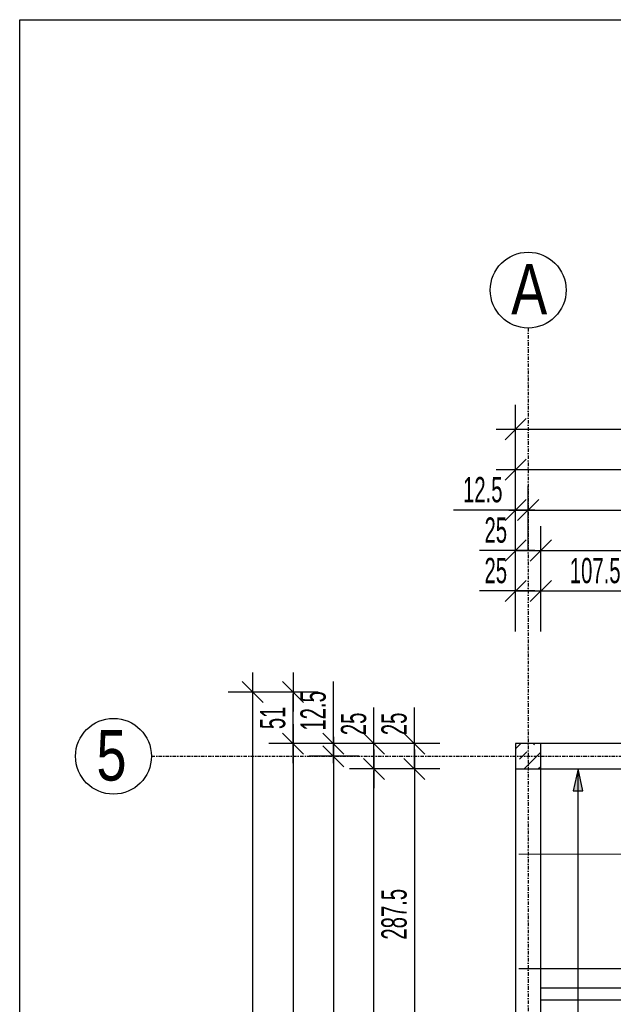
# Model space of a CAD drawing. Header units: millimetres. Extents: x 7622 to 25843, y -22705 to -15125.
# Tile 12 of 45: x 7622 to 8209, y -16099 to -15125. Entities that reach past the tile are written whole.
import ezdxf

# ---------------------------------------------------------------- set-up
doc = ezdxf.new("R2010")
doc.units = ezdxf.units.MM
doc.header["$LTSCALE"] = 10
doc.linetypes.add('MO', pattern=[0.7, 0.35, -0.17, 0.01, -0.17])
doc.layers.add('BA_obw', color=230, linetype='Continuous', plot=False)
for name, color, linetype in [('BA_szr', 1, 'Continuous'), ('BA_wym', 1, 'Continuous'), ('BD_osm', 1, 'MO'), ('BD_txs', 2, 'Continuous'), ('BD_wic', 1, 'Continuous'), ('BD_wig', 3, 'Continuous'), ('BZ_P_wid', 3, 'Continuous')]:
    doc.layers.add(name, color=color, linetype=linetype)
doc.styles.add('BIKTS', font='bikromsw.shx', dxfattribs={"width": 0.8})
doc.styles.add('BIKWYM', font='bikromsw.shx', dxfattribs={"width": 0.6})
doc.dimstyles.new('BA_KR_100_cm', dxfattribs={"dimtxt": 25, "dimasz": 1.666667, "dimexe": 24, "dimexo": 0, "dimgap": 0, "dimtad": 0, "dimdec": 1, "dimrnd": 0.5, "dimzin": 9, "dimdsep": 46, "dimtxsty": 'BIKWYM', "dimblk": 'WYM-KR', "dimcen": 0, "dimdle": 20, "dimclrd": 256, "dimclre": 256, "dimclrt": 2, "dimadec": 0, "dimazin": 0, "dimtfac": 0.033333, "dimtdec": 1, "dimtmove": 0, "dimatfit": 3, "dimldrblk": 'WYM-KR', "dimfxl": 25, "dimfxlon": 1, "dimtvp": 0.8, "dimtolj": 1, "dimarcsym": 0})
doc.dimstyles.new('BZ_ST_100_cm', dxfattribs={"dimtxt": 25, "dimasz": 1.666667, "dimexe": 24, "dimexo": 0, "dimgap": 0, "dimtad": 0, "dimdec": 1, "dimrnd": 0.5, "dimdsep": 46, "dimtxsty": 'BIKWYM', "dimblk": 'WYM-ST', "dimcen": 0, "dimdle": 20, "dimclrd": 256, "dimclre": 256, "dimclrt": 7, "dimadec": 0, "dimazin": 0, "dimtfac": 0.033333, "dimtdec": 1, "dimtix": 1, "dimtmove": 2, "dimatfit": 3, "dimldrblk": 'WYM-ST', "dimfxl": 25, "dimfxlon": 1, "dimtvp": 0.8, "dimtolj": 1, "dimtzin": 0, "dimarcsym": 0})

# ---------------------------------------------------------------- blocks, each defined once
blk = doc.blocks.new('WYM-KR')
at = {"color": 7, "linetype": 'ByBlock'}
blk.add_line((6.24, 6.24), (-6.24, -6.24), dxfattribs=at)
at = {"linetype": 'ByBlock'}
blk.add_line((11.52, 0), (-11.52, 0), dxfattribs=at)
blk = doc.blocks.new('*D26')
at = {"layer": 'BA_wym', "lineweight": -2}
for p, q in [((8112.71, -15730.31), (8112.71, -15666.31)), ((8137.71, -15730.31), (8137.71, -15666.31)), ((8111.04, -15690.31), (8076.99, -15690.31)), ((8112.71, -15690.31), (8137.71, -15690.31)), ((8139.37, -15690.31), (8141.04, -15690.31))]:
    blk.add_line(p, q, dxfattribs=at)
at = {"layer": 'Defpoints', "color": 0}
for p in [(8137.71, -15690.31), (8112.71, -15841.31), (8137.71, -15841.31)]:
    blk.add_point(p, dxfattribs=at)
at = {"layer": 'BA_wym', "lineweight": -2, "xscale": 1.666666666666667, "yscale": 1.666666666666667, "zscale": 1.666666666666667}
blk.add_blockref('WYM-KR', (8112.71, -15690.31), dxfattribs=at)
at = {"layer": 'BA_wym', "lineweight": -2, "xscale": 1.666666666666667, "yscale": 1.666666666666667, "zscale": 1.666666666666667, "rotation": 180}
blk.add_blockref('WYM-KR', (8137.71, -15690.31), dxfattribs=at)
at = {"layer": 'BA_wym', "color": 2, "insert": (8093.18, -15670.31), "char_height": 25, "attachment_point": 5, "style": 'BIKWYM'}
blk.add_mtext('\\A1;25', dxfattribs=at)
blk = doc.blocks.new('*D27')
at = {"layer": 'BA_wym', "lineweight": -2}
for p, q in [((8137.71, -15730.31), (8137.71, -15666.31)), ((8245.21, -15730.31), (8245.21, -15666.31)), ((8139.37, -15690.31), (8243.54, -15690.31))]:
    blk.add_line(p, q, dxfattribs=at)
at = {"layer": 'Defpoints', "color": 0}
for p in [(8245.21, -15690.31), (8137.71, -15841.31), (8245.21, -15841.31)]:
    blk.add_point(p, dxfattribs=at)
at = {"layer": 'BA_wym', "lineweight": -2, "xscale": 1.666666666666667, "yscale": 1.666666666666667, "zscale": 1.666666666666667, "rotation": 180}
blk.add_blockref('WYM-KR', (8137.71, -15690.31), dxfattribs=at)
at = {"layer": 'BA_wym', "lineweight": -2, "xscale": 1.666666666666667, "yscale": 1.666666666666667, "zscale": 1.666666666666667}
blk.add_blockref('WYM-KR', (8245.21, -15690.31), dxfattribs=at)
at = {"layer": 'BA_wym', "color": 2, "insert": (8191.46, -15670.31), "char_height": 25, "attachment_point": 5, "style": 'BIKWYM'}
blk.add_mtext('\\A1;107.5', dxfattribs=at)
blk = doc.blocks.new('*D49')
at = {"layer": 'BA_wym', "lineweight": -2}
for p, q in [((8112.71, -15690.31), (8112.71, -15626.31)), ((8137.71, -15690.31), (8137.71, -15626.31)), ((8111.04, -15650.31), (8076.99, -15650.31)), ((8112.71, -15650.31), (8137.71, -15650.31)), ((8139.37, -15650.31), (8141.04, -15650.31))]:
    blk.add_line(p, q, dxfattribs=at)
at = {"layer": 'Defpoints', "color": 0}
for p in [(8137.71, -15650.31), (8112.71, -15841.31), (8137.71, -15841.31)]:
    blk.add_point(p, dxfattribs=at)
at = {"layer": 'BA_wym', "lineweight": -2, "xscale": 1.666666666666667, "yscale": 1.666666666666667, "zscale": 1.666666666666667}
blk.add_blockref('WYM-KR', (8112.71, -15650.31), dxfattribs=at)
at = {"layer": 'BA_wym', "lineweight": -2, "xscale": 1.666666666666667, "yscale": 1.666666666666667, "zscale": 1.666666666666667, "rotation": 180}
blk.add_blockref('WYM-KR', (8137.71, -15650.31), dxfattribs=at)
at = {"layer": 'BA_wym', "color": 2, "insert": (8093.18, -15630.31), "char_height": 25, "attachment_point": 5, "style": 'BIKWYM'}
blk.add_mtext('\\A1;25', dxfattribs=at)
blk = doc.blocks.new('*D50')
at = {"layer": 'BA_wym', "lineweight": -2}
for p, q in [((8137.71, -15690.31), (8137.71, -15626.31)), ((8802.71, -15690.31), (8802.71, -15626.31)), ((8139.37, -15650.31), (8801.04, -15650.31))]:
    blk.add_line(p, q, dxfattribs=at)
at = {"layer": 'Defpoints', "color": 0}
for p in [(8802.71, -15650.31), (8802.71, -15790.31), (8137.71, -15841.31)]:
    blk.add_point(p, dxfattribs=at)
at = {"layer": 'BA_wym', "lineweight": -2, "xscale": 1.666666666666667, "yscale": 1.666666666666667, "zscale": 1.666666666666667, "rotation": 180}
blk.add_blockref('WYM-KR', (8137.71, -15650.31), dxfattribs=at)
at = {"layer": 'BA_wym', "lineweight": -2, "xscale": 1.666666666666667, "yscale": 1.666666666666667, "zscale": 1.666666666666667}
blk.add_blockref('WYM-KR', (8802.71, -15650.31), dxfattribs=at)
at = {"layer": 'BA_wym', "color": 2, "insert": (8470.21, -15630.31), "char_height": 25, "attachment_point": 5, "style": 'BIKWYM'}
blk.add_mtext('\\A1;665', dxfattribs=at)
blk = doc.blocks.new('*D58')
at = {"layer": 'BA_wym', "lineweight": -2}
for p, q in [((8112.71, -15650.31), (8112.71, -15586.31)), ((8125.21, -15650.31), (8125.21, -15586.31)), ((8111.04, -15610.31), (8051.28, -15610.31)), ((8112.71, -15610.31), (8125.21, -15610.31)), ((8126.87, -15610.31), (8128.54, -15610.31))]:
    blk.add_line(p, q, dxfattribs=at)
at = {"layer": 'Defpoints', "color": 0}
for p in [(8125.21, -15610.31), (8112.71, -15841.31), (8125.21, -15841.31)]:
    blk.add_point(p, dxfattribs=at)
at = {"layer": 'BA_wym', "lineweight": -2, "xscale": 1.666666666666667, "yscale": 1.666666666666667, "zscale": 1.666666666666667}
blk.add_blockref('WYM-KR', (8112.71, -15610.31), dxfattribs=at)
at = {"layer": 'BA_wym', "lineweight": -2, "xscale": 1.666666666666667, "yscale": 1.666666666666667, "zscale": 1.666666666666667, "rotation": 180}
blk.add_blockref('WYM-KR', (8125.21, -15610.31), dxfattribs=at)
at = {"layer": 'BA_wym', "color": 2, "insert": (8080.32, -15590.31), "char_height": 25, "attachment_point": 5, "style": 'BIKWYM'}
blk.add_mtext('\\A1;12.5', dxfattribs=at)
blk = doc.blocks.new('*D59')
at = {"layer": 'BA_wym', "lineweight": -2}
for p, q in [((8125.21, -15650.31), (8125.21, -15586.31)), ((8665.21, -15650.31), (8665.21, -15586.31)), ((8126.87, -15610.31), (8663.54, -15610.31))]:
    blk.add_line(p, q, dxfattribs=at)
at = {"layer": 'Defpoints', "color": 0}
for p in [(8665.21, -15610.31), (8125.21, -15841.31), (8665.21, -15956.59)]:
    blk.add_point(p, dxfattribs=at)
at = {"layer": 'BA_wym', "lineweight": -2, "xscale": 1.666666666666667, "yscale": 1.666666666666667, "zscale": 1.666666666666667, "rotation": 180}
blk.add_blockref('WYM-KR', (8125.21, -15610.31), dxfattribs=at)
at = {"layer": 'BA_wym', "lineweight": -2, "xscale": 1.666666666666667, "yscale": 1.666666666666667, "zscale": 1.666666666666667}
blk.add_blockref('WYM-KR', (8665.21, -15610.31), dxfattribs=at)
at = {"layer": 'BA_wym', "color": 2, "insert": (8395.21, -15590.31), "char_height": 25, "attachment_point": 5, "style": 'BIKWYM'}
blk.add_mtext('\\A1;540', dxfattribs=at)
blk = doc.blocks.new('*D66')
at = {"layer": 'BA_wym', "lineweight": -2}
for p, q in [((8112.71, -15570.31), (8112.71, -15506.31)), ((10717.71, -15570.31), (10717.71, -15506.31)), ((8114.37, -15530.31), (10716.04, -15530.31))]:
    blk.add_line(p, q, dxfattribs=at)
at = {"layer": 'Defpoints', "color": 0}
for p in [(10717.71, -15530.31), (8112.71, -15841.31), (10717.71, -15841.31)]:
    blk.add_point(p, dxfattribs=at)
at = {"layer": 'BA_wym', "lineweight": -2, "xscale": 1.666666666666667, "yscale": 1.666666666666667, "zscale": 1.666666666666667, "rotation": 180}
blk.add_blockref('WYM-KR', (8112.71, -15530.31), dxfattribs=at)
at = {"layer": 'BA_wym', "lineweight": -2, "xscale": 1.666666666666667, "yscale": 1.666666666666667, "zscale": 1.666666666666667}
blk.add_blockref('WYM-KR', (10717.71, -15530.31), dxfattribs=at)
at = {"layer": 'BA_wym', "color": 2, "insert": (9415.21, -15510.31), "char_height": 25, "attachment_point": 5, "style": 'BIKWYM'}
blk.add_mtext('\\A1;2605', dxfattribs=at)
blk = doc.blocks.new('*D67')
at = {"layer": 'BA_wym', "lineweight": -2}
for p, q in [((8112.71, -15610.31), (8112.71, -15546.31)), ((8802.71, -15610.31), (8802.71, -15546.31)), ((8114.37, -15570.31), (8801.04, -15570.31))]:
    blk.add_line(p, q, dxfattribs=at)
at = {"layer": 'Defpoints', "color": 0}
for p in [(8802.71, -15570.31), (8802.71, -15790.31), (8112.71, -15841.31)]:
    blk.add_point(p, dxfattribs=at)
at = {"layer": 'BA_wym', "lineweight": -2, "xscale": 1.666666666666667, "yscale": 1.666666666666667, "zscale": 1.666666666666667, "rotation": 180}
blk.add_blockref('WYM-KR', (8112.71, -15570.31), dxfattribs=at)
at = {"layer": 'BA_wym', "lineweight": -2, "xscale": 1.666666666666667, "yscale": 1.666666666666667, "zscale": 1.666666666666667}
blk.add_blockref('WYM-KR', (8802.71, -15570.31), dxfattribs=at)
at = {"layer": 'BA_wym', "color": 2, "insert": (8457.71, -15550.31), "char_height": 25, "attachment_point": 5, "style": 'BIKWYM'}
blk.add_mtext('\\A1;690', dxfattribs=at)
blk = doc.blocks.new('*D118')
at = {"layer": 'BA_wym', "lineweight": -2}
for p, q in [((8012.71, -15839.64), (8012.71, -15805.6)), ((8037.71, -15841.31), (7988.71, -15841.31)), ((8012.71, -15866.31), (8012.71, -15841.31)), ((8037.71, -15866.31), (7988.71, -15866.31)), ((8012.71, -15867.98), (8012.71, -15869.64))]:
    blk.add_line(p, q, dxfattribs=at)
at = {"layer": 'Defpoints', "color": 0}
for p in [(8012.71, -15841.31), (8052.71, -15841.31), (8052.71, -15866.31)]:
    blk.add_point(p, dxfattribs=at)
at = {"layer": 'BA_wym', "lineweight": -2, "xscale": 1.666666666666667, "yscale": 1.666666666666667, "zscale": 1.666666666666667}
for p, rotation in [((8012.71, -15841.31), 270), ((8012.71, -15866.31), 90)]:
    blk.add_blockref('WYM-KR', p, dxfattribs=dict(at, rotation=rotation))
at = {"layer": 'BA_wym', "color": 2, "insert": (7992.71, -15821.79), "char_height": 25, "attachment_point": 5, "rotation": 90, "style": 'BIKWYM'}
blk.add_mtext('\\A1;25', dxfattribs=at)
blk = doc.blocks.new('*D119')
at = {"layer": 'BA_wym', "lineweight": -2}
for p, q in [((8037.71, -15866.31), (7988.71, -15866.31)), ((8012.71, -15867.98), (8012.71, -16152.14)), ((8037.71, -16153.81), (7988.71, -16153.81))]:
    blk.add_line(p, q, dxfattribs=at)
at = {"layer": 'Defpoints', "color": 0}
for p in [(8052.71, -15866.31), (8012.71, -16153.81), (8052.71, -16153.81)]:
    blk.add_point(p, dxfattribs=at)
at = {"layer": 'BA_wym', "lineweight": -2, "xscale": 1.666666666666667, "yscale": 1.666666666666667, "zscale": 1.666666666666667}
for p, rotation in [((8012.71, -15866.31), 90), ((8012.71, -16153.81), 270)]:
    blk.add_blockref('WYM-KR', p, dxfattribs=dict(at, rotation=rotation))
at = {"layer": 'BA_wym', "color": 2, "insert": (7992.71, -16010.06), "char_height": 25, "attachment_point": 5, "rotation": 90, "style": 'BIKWYM'}
blk.add_mtext('\\A1;287.5', dxfattribs=at)
blk = doc.blocks.new('*D129')
at = {"layer": 'BA_wym', "lineweight": -2}
for p, q in [((7972.71, -15839.64), (7972.71, -15805.6)), ((7997.71, -15841.31), (7948.71, -15841.31)), ((7972.71, -15866.31), (7972.71, -15841.31)), ((7997.71, -15866.31), (7948.71, -15866.31)), ((7972.71, -15867.98), (7972.71, -15869.64))]:
    blk.add_line(p, q, dxfattribs=at)
at = {"layer": 'Defpoints', "color": 0}
for p in [(7972.71, -15841.31), (8012.71, -15841.31), (8012.71, -15866.31)]:
    blk.add_point(p, dxfattribs=at)
at = {"layer": 'BA_wym', "lineweight": -2, "xscale": 1.666666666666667, "yscale": 1.666666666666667, "zscale": 1.666666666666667}
for p, rotation in [((7972.71, -15841.31), 270), ((7972.71, -15866.31), 90)]:
    blk.add_blockref('WYM-KR', p, dxfattribs=dict(at, rotation=rotation))
at = {"layer": 'BA_wym', "color": 2, "insert": (7952.71, -15821.79), "char_height": 25, "attachment_point": 5, "rotation": 90, "style": 'BIKWYM'}
blk.add_mtext('\\A1;25', dxfattribs=at)
blk = doc.blocks.new('*D130')
at = {"layer": 'BA_wym', "lineweight": -2}
for p, q in [((7997.71, -15866.31), (7948.71, -15866.31)), ((7972.71, -16784.64), (7972.71, -15867.98)), ((7997.71, -16786.31), (7948.71, -16786.31))]:
    blk.add_line(p, q, dxfattribs=at)
at = {"layer": 'Defpoints', "color": 0}
for p in [(7972.71, -15866.31), (8012.71, -15866.31), (8012.71, -16786.31)]:
    blk.add_point(p, dxfattribs=at)
at = {"layer": 'BA_wym', "lineweight": -2, "xscale": 1.666666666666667, "yscale": 1.666666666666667, "zscale": 1.666666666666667}
for p, rotation in [((7972.71, -15866.31), 90), ((7972.71, -16786.31), 270)]:
    blk.add_blockref('WYM-KR', p, dxfattribs=dict(at, rotation=rotation))
at = {"layer": 'BA_wym', "color": 2, "insert": (7952.71, -16326.31), "char_height": 25, "attachment_point": 5, "rotation": 90, "style": 'BIKWYM'}
blk.add_mtext('\\A1;920', dxfattribs=at)
blk = doc.blocks.new('*D135')
at = {"layer": 'BA_wym', "lineweight": -2}
for p, q in [((7932.71, -15839.64), (7932.71, -15779.88)), ((7957.71, -15841.31), (7908.71, -15841.31)), ((7932.71, -15853.81), (7932.71, -15841.31)), ((7957.71, -15853.81), (7908.71, -15853.81)), ((7932.71, -15855.48), (7932.71, -15857.14))]:
    blk.add_line(p, q, dxfattribs=at)
at = {"layer": 'Defpoints', "color": 0}
for p in [(7932.71, -15841.31), (7972.71, -15841.31), (7972.71, -15853.81)]:
    blk.add_point(p, dxfattribs=at)
at = {"layer": 'BA_wym', "lineweight": -2, "xscale": 1.666666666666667, "yscale": 1.666666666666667, "zscale": 1.666666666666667}
for p, rotation in [((7932.71, -15841.31), 270), ((7932.71, -15853.81), 90)]:
    blk.add_blockref('WYM-KR', p, dxfattribs=dict(at, rotation=rotation))
at = {"layer": 'BA_wym', "color": 2, "insert": (7912.71, -15808.93), "char_height": 25, "attachment_point": 5, "rotation": 90, "style": 'BIKWYM'}
blk.add_mtext('\\A1;12.5', dxfattribs=at)
blk = doc.blocks.new('*D136')
at = {"layer": 'BA_wym', "lineweight": -2}
for p, q in [((7957.71, -15853.81), (7908.71, -15853.81)), ((7932.71, -15855.48), (7932.71, -16692.14)), ((7957.71, -16693.81), (7908.71, -16693.81))]:
    blk.add_line(p, q, dxfattribs=at)
at = {"layer": 'Defpoints', "color": 0}
for p in [(7972.71, -15853.81), (7932.71, -16693.81), (7972.71, -16693.81)]:
    blk.add_point(p, dxfattribs=at)
at = {"layer": 'BA_wym', "lineweight": -2, "xscale": 1.666666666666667, "yscale": 1.666666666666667, "zscale": 1.666666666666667}
for p, rotation in [((7932.71, -15853.81), 90), ((7932.71, -16693.81), 270)]:
    blk.add_blockref('WYM-KR', p, dxfattribs=dict(at, rotation=rotation))
at = {"layer": 'BA_wym', "color": 2, "insert": (7912.71, -16273.81), "char_height": 25, "attachment_point": 5, "rotation": 90, "style": 'BIKWYM'}
blk.add_mtext('\\A1;840', dxfattribs=at)
blk = doc.blocks.new('*D141')
at = {"layer": 'BA_wym', "lineweight": -2}
for p, q in [((7917.71, -15790.31), (7868.71, -15790.31)), ((7892.71, -15839.64), (7892.71, -15791.98)), ((7917.71, -15841.31), (7868.71, -15841.31))]:
    blk.add_line(p, q, dxfattribs=at)
at = {"layer": 'Defpoints', "color": 0}
for p in [(7892.71, -15790.31), (7932.71, -15790.31), (7932.71, -15841.31)]:
    blk.add_point(p, dxfattribs=at)
at = {"layer": 'BA_wym', "lineweight": -2, "xscale": 1.666666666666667, "yscale": 1.666666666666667, "zscale": 1.666666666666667}
for p, rotation in [((7892.71, -15790.31), 90), ((7892.71, -15841.31), 270)]:
    blk.add_blockref('WYM-KR', p, dxfattribs=dict(at, rotation=rotation))
at = {"layer": 'BA_wym', "color": 2, "insert": (7872.71, -15815.81), "char_height": 25, "attachment_point": 5, "rotation": 90, "style": 'BIKWYM'}
blk.add_mtext('\\A1;51', dxfattribs=at)
blk = doc.blocks.new('*D142')
at = {"layer": 'BA_wym', "lineweight": -2}
for p, q in [((7917.71, -15841.31), (7868.71, -15841.31)), ((7892.71, -15842.98), (7892.71, -17664.64)), ((7917.71, -17666.31), (7868.71, -17666.31))]:
    blk.add_line(p, q, dxfattribs=at)
at = {"layer": 'Defpoints', "color": 0}
for p in [(7932.71, -15841.31), (7892.71, -17666.31), (7932.71, -17666.31)]:
    blk.add_point(p, dxfattribs=at)
at = {"layer": 'BA_wym', "lineweight": -2, "xscale": 1.666666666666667, "yscale": 1.666666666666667, "zscale": 1.666666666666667}
for p, rotation in [((7892.71, -15841.31), 90), ((7892.71, -17666.31), 270)]:
    blk.add_blockref('WYM-KR', p, dxfattribs=dict(at, rotation=rotation))
at = {"layer": 'BA_wym', "color": 2, "insert": (7872.71, -16753.81), "char_height": 25, "attachment_point": 5, "rotation": 90, "style": 'BIKWYM'}
blk.add_mtext('\\A1;1825', dxfattribs=at)
blk = doc.blocks.new('*D144')
at = {"layer": 'BA_wym', "lineweight": -2}
for p, q in [((7877.71, -15790.31), (7828.71, -15790.31)), ((7852.71, -15791.98), (7852.71, -17835.64)), ((7877.71, -17837.31), (7828.71, -17837.31))]:
    blk.add_line(p, q, dxfattribs=at)
at = {"layer": 'Defpoints', "color": 0}
for p in [(7892.71, -15790.31), (7852.71, -17837.31), (7892.71, -17837.31)]:
    blk.add_point(p, dxfattribs=at)
at = {"layer": 'BA_wym', "lineweight": -2, "xscale": 1.666666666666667, "yscale": 1.666666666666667, "zscale": 1.666666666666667}
for p, rotation in [((7852.71, -15790.31), 90), ((7852.71, -17837.31), 270)]:
    blk.add_blockref('WYM-KR', p, dxfattribs=dict(at, rotation=rotation))
at = {"layer": 'BA_wym', "color": 2, "insert": (7832.71, -16813.81), "char_height": 25, "attachment_point": 5, "rotation": 90, "style": 'BIKWYM'}
blk.add_mtext('\\A1;2047', dxfattribs=at)
blk = doc.blocks.new('WYM-ST')
blk.add_hatch(color=256).paths.add_polyline_path([(-13, 2.88), (0, 0), (-13, -2.88)])
blk.add_lwpolyline([(0, 0), (-13, 2.88), (-13, -2.88), (0, 0)])
blk = doc.blocks.new('*D196')
at = {"layer": 'BA_wym', "lineweight": -2}
for p, q in [((8149.54, -15866.31), (8198.54, -15866.31)), ((8174.54, -17639.64), (8174.54, -15867.98)), ((8149.54, -17641.31), (8198.54, -17641.31))]:
    blk.add_line(p, q, dxfattribs=at)
at = {"layer": 'Defpoints', "color": 0}
for p in [(8137.71, -15866.31), (8174.54, -15866.31), (8137.71, -17641.31)]:
    blk.add_point(p, dxfattribs=at)
at = {"layer": 'BA_wym', "lineweight": -2, "xscale": 1.666666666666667, "yscale": 1.666666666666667, "zscale": 1.666666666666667}
for p, rotation in [((8174.54, -15866.31), 90), ((8174.54, -17641.31), 270)]:
    blk.add_blockref('WYM-ST', p, dxfattribs=dict(at, rotation=rotation))
at = {"layer": 'BA_wym', "color": 7, "insert": (8154.54, -16737.72), "char_height": 25, "attachment_point": 5, "rotation": 90, "style": 'BIKWYM'}
blk.add_mtext('\\A1;1775', dxfattribs=at)

msp = doc.modelspace()

# ---------------------------------------------------------------- hatches: boundary and pattern name
at = {"layer": 'BA_szr'}
h = msp.add_hatch(dxfattribs=at)
h.set_pattern_fill('BIK_ZELBET', color=256, scale=100, angle=45, pattern_type=2)
h.set_pattern_definition([(45, (-3501.071, -16910.161), (-14.142136, 14.142136), []), (45, (-3508.142, -16903.09), (-14.142136, 14.142136), [10, -10])])
h.paths.add_polyline_path([(8112.71, -15866.31), (8137.71, -15866.31), (8137.71, -15841.31), (8112.71, -15841.31)])

# ---------------------------------------------------------------- linework, layer by layer
at = {"layer": 'BA_obw'}
msp.add_lwpolyline([(7622.49, -15125.37), (11198.93, -15125.37), (11198.93, -18817.5), (7622.49, -18817.5)], close=True, dxfattribs=at)
at = {"layer": 'BD_osm'}
for points in [[(8125.21, -15430.31), (8125.21, -18302.76)], [(7752.71, -15853.81), (11077.71, -15853.81)]]:
    msp.add_lwpolyline(points, dxfattribs=at)
at = {"layer": 'BD_wic', "color": 8}
msp.add_lwpolyline([(8137.71, -16094.81), (8347.21, -16094.81), (8347.21, -16083.31), (8137.71, -16083.31)], dxfattribs=at)
at = {"layer": 'BD_wic'}
for centre in [(8125.21, -15392.81), (7715.21, -15853.81)]:
    msp.add_circle(centre, 37.5, dxfattribs=at)
at = {"layer": 'BD_wig'}
msp.add_lwpolyline([(8245.21, -15866.31), (8245.21, -15841.31), (8112.71, -15841.31), (8112.71, -16153.81), (8137.71, -16153.81), (8137.71, -15866.31), (8245.21, -15866.31)], dxfattribs=at)
msp.add_lwpolyline([(8112.71, -15866.31), (8137.71, -15866.31), (8137.71, -15841.31), (8112.71, -15841.31)], close=True, dxfattribs=at)
at = {"layer": 'BZ_P_wid', "const_width": 1.2}
for points in [[(9195.71, -15950.67), (8115.71, -15950.67)], [(8115.71, -16063.77), (9095.71, -16063.77)]]:
    msp.add_lwpolyline(points, dxfattribs=at)

# ---------------------------------------------------------------- texts
at = {"layer": 'BD_txs', "style": 'BIKTS', "width": 0.8}
for s, p in [('A', (8108.39, -15416.87)), ('5', (7698.39, -15877.87))]:
    msp.add_text(s, height=50, dxfattribs=at).set_placement(p)

# ---------------------------------------------------------------- dimensions: what is measured, and where the dimension line sits
at = {"layer": 'BA_wym'}
for base, p1, p2, override, picture, middle in [((10717.71, -15530.31), (8112.71, -15841.31), (10717.71, -15841.31), {"dimatfit": 1, "dimfxl": 40}, '*D66', (9415.21, -15510.31)), ((8802.71, -15570.31), (8112.71, -15841.31), (8802.71, -15790.31), {"dimatfit": 1, "dimfxl": 40}, '*D67', (8457.71, -15550.31)), ((8665.21, -15610.31), (8125.21, -15841.31), (8665.21, -15956.59), {"dimtmove": 1, "dimatfit": 1, "dimfxl": 40}, '*D59', (8395.21, -15590.31)), ((8802.71, -15650.31), (8137.71, -15841.31), (8802.71, -15790.31), {"dimtmove": 1, "dimatfit": 1, "dimfxl": 40}, '*D50', (8470.21, -15630.31)), ((8245.21, -15690.31), (8137.71, -15841.31), (8245.21, -15841.31), {"dimtmove": 1, "dimatfit": 1, "dimfxl": 40}, '*D27', (8191.46, -15670.31))]:
    dim = msp.add_linear_dim(base=base, p1=p1, p2=p2, dimstyle='BA_KR_100_cm', override=override, dxfattribs=at)
    dim.commit()
    dim.dimension.update_dxf_attribs({"geometry": picture, "text_midpoint": middle})
for base, p2, picture, middle in [((8125.21, -15610.31), (8125.21, -15841.31), '*D58', (8080.32, -15610.31)), ((8137.71, -15650.31), (8137.71, -15841.31), '*D49', (8093.18, -15650.31)), ((8137.71, -15690.31), (8137.71, -15841.31), '*D26', (8093.18, -15690.31))]:
    dim = msp.add_linear_dim(base=base, p1=(8112.71, -15841.31), p2=p2, dimstyle='BA_KR_100_cm', override={"dimatfit": 1, "dimfxl": 40}, dxfattribs=at)
    dim.commit()
    dim.dimension.update_dxf_attribs({"geometry": picture, "text_midpoint": middle, "dimtype": 160})
for base, p1, p2, picture, middle in [((7852.71, -17837.31), (7892.71, -15790.31), (7892.71, -17837.31), '*D144', (7832.71, -16813.81)), ((7892.71, -15790.31), (7932.71, -15841.31), (7932.71, -15790.31), '*D141', (7872.71, -15815.81)), ((7932.71, -15841.31), (7972.71, -15853.81), (7972.71, -15841.31), '*D135', (7912.71, -15808.93)), ((7972.71, -15841.31), (8012.71, -15866.31), (8012.71, -15841.31), '*D129', (7952.71, -15821.79)), ((8012.71, -15841.31), (8052.71, -15866.31), (8052.71, -15841.31), '*D118', (7992.71, -15821.79)), ((7892.71, -17666.31), (7932.71, -15841.31), (7932.71, -17666.31), '*D142', (7872.71, -16753.81)), ((7932.71, -16693.81), (7972.71, -15853.81), (7972.71, -16693.81), '*D136', (7912.71, -16273.81)), ((7972.71, -15866.31), (8012.71, -16786.31), (8012.71, -15866.31), '*D130', (7952.71, -16326.31)), ((8012.71, -16153.81), (8052.71, -15866.31), (8052.71, -16153.81), '*D119', (7992.71, -16010.06))]:
    dim = msp.add_linear_dim(base=base, p1=p1, p2=p2, angle=90, dimstyle='BA_KR_100_cm', override={"dimatfit": 1}, dxfattribs=at)
    dim.commit()
    dim.dimension.update_dxf_attribs({"geometry": picture, "text_midpoint": middle})
dim = msp.add_linear_dim(base=(8174.54, -15866.31), p1=(8137.71, -17641.31), p2=(8137.71, -15866.31), angle=90, dimstyle='BZ_ST_100_cm', override={"dimrnd": 1, "dimblk": 'WYM-ST'}, dxfattribs=at)
dim.commit()
dim.dimension.update_dxf_attribs({"geometry": '*D196', "text_midpoint": (8154.54, -16737.72), "dimtype": 160})

doc.saveas('drawing.dxf')
